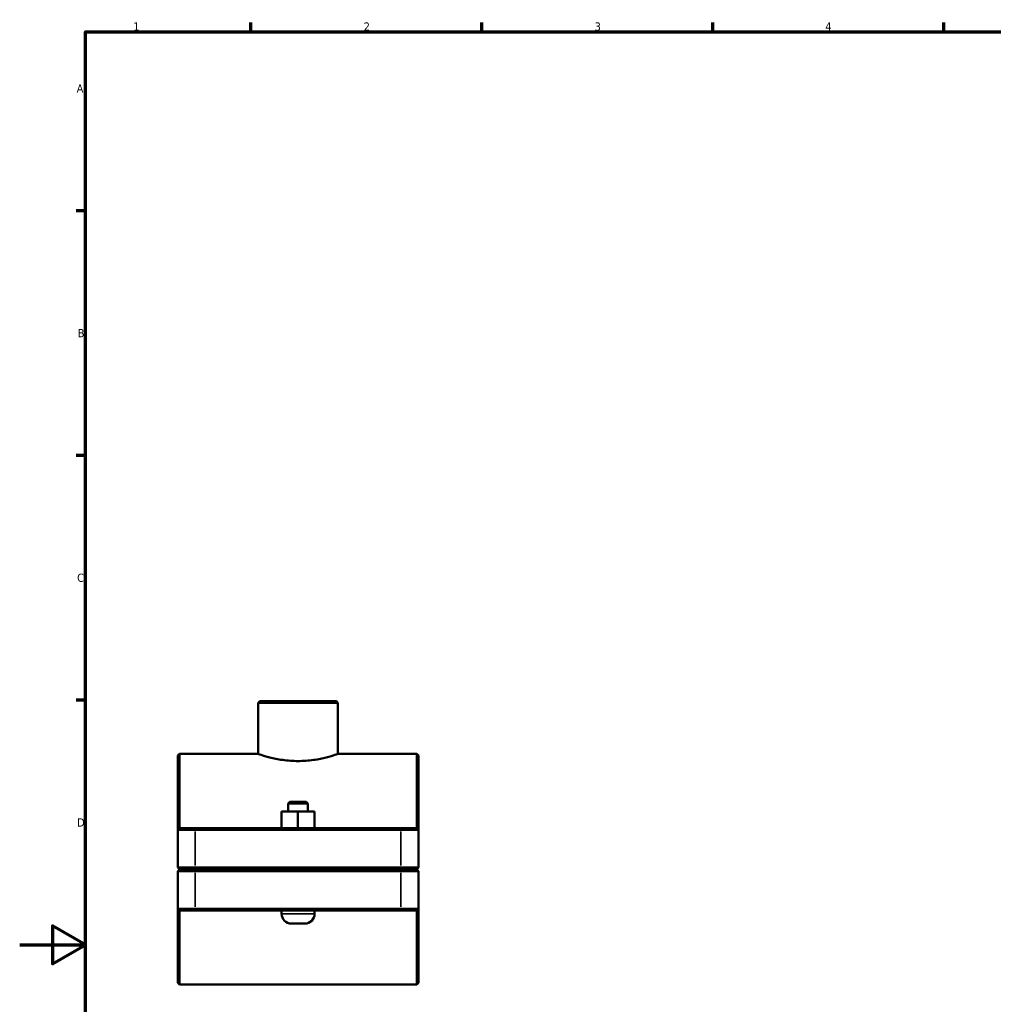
# Model space of a CAD drawing. Header units: millimetres. Extents: x 0 to 1138, y -4 to 1083.
# Tile 2 of 6: x 0 to 295, y 279 to 578. Entities that reach past the tile are written whole.
import ezdxf

# ---------------------------------------------------------------- set-up
doc = ezdxf.new("R2010")
doc.units = ezdxf.units.MM
for name, color, linetype, lineweight in [('Border (ISO)', 7, 'Continuous', 70), ('Visible (ISO)', 7, 'Continuous', 50), ('Visible Narrow (ISO)', 7, 'Continuous', 35)]:
    doc.layers.add(name, color=color, linetype=linetype, lineweight=lineweight)
doc.styles.add('Note Text (ISO)', font='tahoma.ttf')

# ---------------------------------------------------------------- blocks, each defined once
blk = doc.blocks.new('Borders Default Border')
at = {"layer": 'Border (ISO)'}
for p, q in [((70.08, 574), (70.08, 576.9)), ((140.17, 574), (140.17, 576.9)), ((210.25, 574), (210.25, 576.9)), ((280.33, 574), (280.33, 576.9)), ((20, 519.75), (17.1, 519.75)), ((20, 445.5), (17.1, 445.5)), ((20, 371.25), (17.1, 371.25))]:
    blk.add_line(p, q, dxfattribs=at)
at = {"layer": 'Border (ISO)', "flags": 128}
for points in [[(20, 20), (20, 574), (821, 574), (821, 20), (20, 20)], [(0, 297), (20, 297), (10, 302.77), (10, 291.23), (20, 297)]]:
    blk.add_lwpolyline(points, dxfattribs=at)
at = {"layer": 'Border (ISO)', "color": 232, "true_color": 0xca0064, "char_height": 2.5, "attachment_point": 7, "style": 'Note Text (ISO)'}
for s, insert in [('1', (34.48, 574.4)), ('2', (104.37, 574.4)), ('3', (174.43, 574.35)), ('4', (244.42, 574.4)), ('A', (17.29, 555.62)), ('B', (17.59, 481.37)), ('C', (17.43, 407.08)), ('D', (17.43, 332.88))]:
    blk.add_mtext(s, dxfattribs=dict(at, insert=insert))

msp = doc.modelspace()

# ---------------------------------------------------------------- linework, layer by layer
at = {"layer": 'Visible (ISO)'}
for p, q in [((72.848, 370.927), (72.348, 370.427)), ((72.848, 370.927), (96.069, 370.927)), ((96.069, 370.927), (96.569, 370.427)), ((72.348, 354.927), (72.348, 370.427)), ((96.569, 370.427), (72.348, 370.427)), ((96.569, 354.927), (96.569, 370.427)), ((47.959, 354.427), (48.459, 354.927)), ((47.959, 331.927), (47.959, 354.427)), ((48.459, 354.927), (48.459, 332.427)), ((72.348, 354.927), (48.459, 354.927)), ((120.459, 354.927), (96.569, 354.927)), ((120.459, 332.427), (120.459, 354.927)), ((120.959, 354.427), (120.459, 354.927)), ((120.959, 354.427), (120.959, 331.927)), ((81.959, 340.427), (81.459, 339.927)), ((81.459, 339.927), (87.459, 339.927)), ((81.459, 339.927), (81.459, 337.427)), ((86.959, 340.427), (81.959, 340.427)), ((86.959, 340.427), (87.459, 339.927)), ((87.459, 339.927), (87.459, 337.427)), ((79.443, 332.427), (79.443, 337.427)), ((84.428, 337.427), (79.443, 337.427)), ((84.428, 332.427), (84.428, 337.427)), ((89.443, 337.427), (84.428, 337.427)), ((89.443, 332.427), (89.443, 337.427)), ((89.474, 337.427), (89.443, 337.427)), ((89.474, 332.427), (89.474, 337.427)), ((48.459, 332.427), (47.959, 331.927)), ((53.259, 331.927), (47.959, 331.927)), ((47.959, 331.927), (47.959, 320.477)), ((48.459, 332.427), (53.259, 332.427)), ((115.659, 332.427), (53.259, 332.427)), ((53.259, 331.927), (115.659, 331.927)), ((115.659, 332.427), (120.459, 332.427)), ((120.959, 331.927), (115.659, 331.927)), ((120.459, 332.427), (120.959, 331.927)), ((120.959, 320.477), (120.959, 331.927)), ((48.459, 319.977), (47.959, 320.477)), ((47.959, 320.477), (53.259, 320.477)), ((48.459, 319.877), (47.959, 319.377)), ((53.259, 319.977), (48.459, 319.977)), ((48.459, 319.877), (53.259, 319.877)), ((115.659, 320.477), (53.259, 320.477)), ((53.259, 319.977), (115.659, 319.977)), ((115.659, 319.877), (53.259, 319.877)), ((79.459, 319.977), (79.459, 319.877)), ((89.459, 319.977), (89.459, 319.877)), ((115.659, 320.477), (120.959, 320.477)), ((120.459, 319.977), (115.659, 319.977)), ((115.659, 319.877), (120.459, 319.877)), ((120.459, 319.977), (120.959, 320.477)), ((120.459, 319.877), (120.959, 319.377)), ((53.259, 319.377), (47.959, 319.377)), ((47.959, 319.377), (47.959, 307.927)), ((53.259, 319.377), (115.659, 319.377)), ((120.959, 319.377), (115.659, 319.377)), ((120.959, 307.927), (120.959, 319.377)), ((47.959, 307.927), (53.259, 307.927)), ((47.959, 285.427), (47.959, 307.927)), ((48.459, 307.427), (47.959, 307.927)), ((115.659, 307.927), (53.259, 307.927)), ((115.659, 307.927), (120.959, 307.927)), ((120.459, 307.427), (120.959, 307.927)), ((120.959, 307.927), (120.959, 285.427)), ((48.459, 307.427), (48.459, 284.927)), ((53.259, 307.427), (48.459, 307.427)), ((53.259, 307.427), (115.659, 307.427)), ((79.459, 307.427), (79.459, 306.427)), ((89.459, 307.427), (89.459, 306.427)), ((120.459, 307.427), (115.659, 307.427)), ((120.459, 284.927), (120.459, 307.427)), ((82.459, 303.427), (86.459, 303.427)), ((47.959, 285.427), (48.459, 284.927)), ((120.459, 284.927), (48.459, 284.927)), ((120.959, 285.427), (120.459, 284.927))]:
    msp.add_line(p, q, dxfattribs=at)
for centre, start, end in [((82.459, 306.427), 180, 270), ((86.459, 306.427), 270, 0)]:
    msp.add_arc(centre, 3, start, end, dxfattribs=at)
msp.add_open_spline([(72.348, 354.927), (72.348, 354.927), (72.658, 354.817), (73.897, 354.417), (74.828, 354.133), (76.964, 353.594), (78.317, 353.302), (81.296, 352.884), (82.924, 352.766), (85.993, 352.766), (87.621, 352.884), (90.6, 353.302), (91.953, 353.594), (94.09, 354.133), (95.02, 354.417), (96.26, 354.817), (96.569, 354.927), (96.569, 354.927)], degree=3, knots=[1.8412796, 1.8412796, 1.8412796, 1.8412796, 2.3014745, 2.3014745, 2.7616693, 2.7616693, 3.2221143, 3.2221143, 3.6825592, 3.6825592, 4.1430042, 4.1430042, 4.6034491, 4.6034491, 5.063644, 5.063644, 5.5238388, 5.5238388, 5.5238388, 5.5238388], dxfattribs=at)
at = {"layer": 'Visible Narrow (ISO)'}
for p, q in [((53.259, 332.402), (53.259, 331.952)), ((115.659, 332.402), (115.659, 331.952)), ((53.259, 321.05), (53.259, 331.355)), ((115.659, 331.355), (115.659, 321.05)), ((53.259, 320.002), (53.259, 320.452)), ((53.259, 319.852), (53.259, 319.402)), ((115.659, 320.002), (115.659, 320.452)), ((115.659, 319.852), (115.659, 319.402)), ((53.259, 308.5), (53.259, 318.805)), ((115.659, 318.805), (115.659, 308.5)), ((53.259, 307.452), (53.259, 307.902)), ((115.659, 307.452), (115.659, 307.902)), ((89.397, 306.427), (79.52, 306.427))]:
    msp.add_line(p, q, dxfattribs=at)

# ---------------------------------------------------------------- block references
msp.add_blockref('Borders Default Border', (0, 0))

doc.saveas('drawing.dxf')
